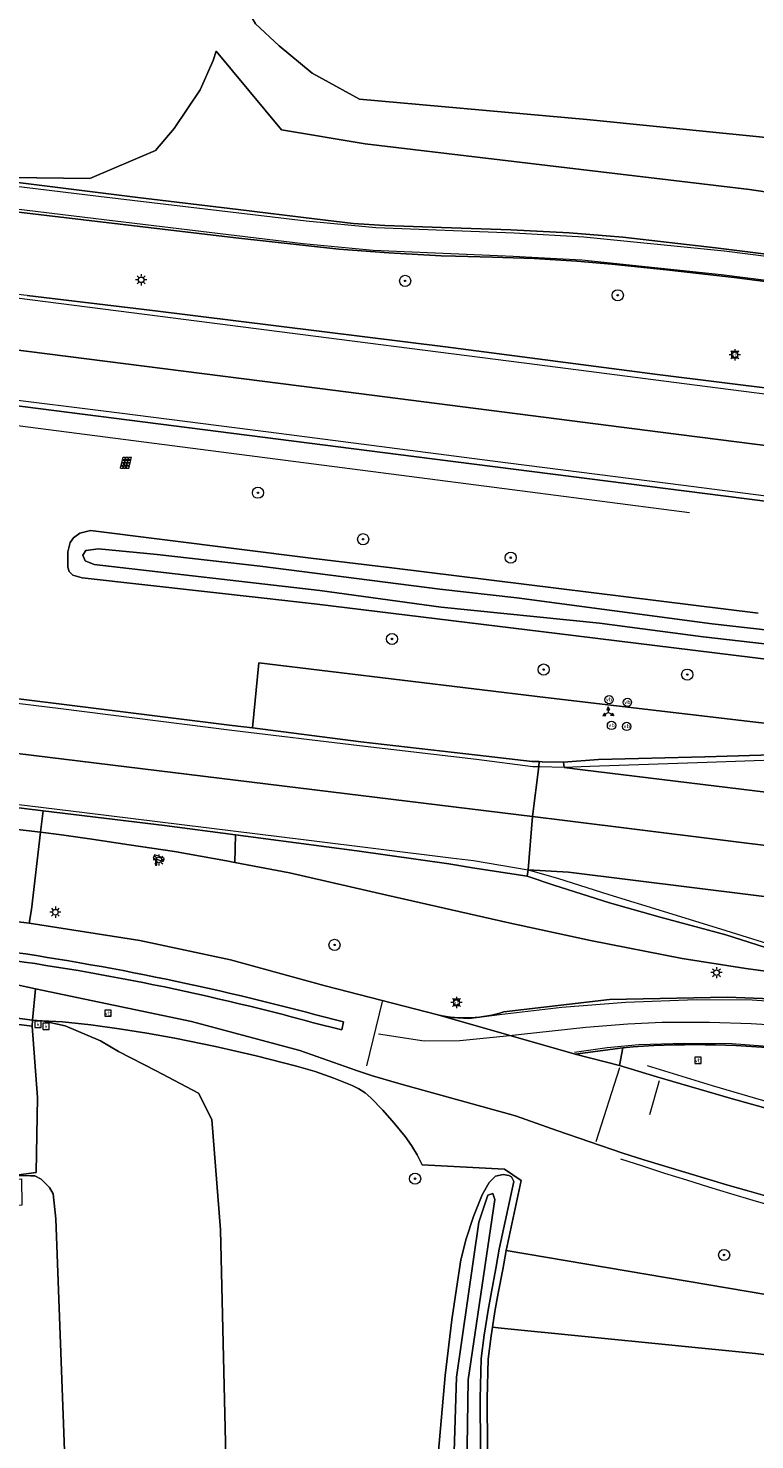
# Model space of a CAD drawing. Header units: metres. Extents: x 168032 to 180145, y 382923 to 399665.
# Tile 112 of 256: x 177898 to 177950, y 386864 to 386965. Entities that reach past the tile are written whole.
import ezdxf
from ezdxf.enums import TextEntityAlignment as Align

# ---------------------------------------------------------------- set-up
doc = ezdxf.new("R2010")
doc.units = ezdxf.units.M
doc.layers.get('0').update_dxf_attribs({"color": 8, "lineweight": 18})
for name, color, linetype, lineweight in [('B-WE-GR-BEPLANTING_CULTUUR_BOSPLANTSOEN-GV', 8, 'Continuous', 18), ('B-WE-GR-BOOM-S', 8, 'Continuous', 18), ('B-WE-IE-MEUBILAIR_WEGMEUBILAIR-G', 8, 'Continuous', 18), ('B-WE-IE-MEUBILAIR_WEGMEUBILAIR-S', 8, 'Continuous', 25), ('B-WE-IE-MEUBILAIR_WEGMEUBILAIR_VERKEERSBORD-S', 8, 'Continuous', 18), ('B-WE-IE-MEUBILAIR_ZONNEPANEEL-S', 8, 'Continuous', 18), ('B-WE-IE-TERREINAFSCHEIDING_KUNSTMATIG_HEKWERK-G', 8, 'IE-TERREINAFSCHEIDING-KUNSTMATIG', 18), ('B-WE-KL-ET_LS_OV_LICHTMAST-S', 8, 'Continuous', 18), ('B-WE-OG-TERREIN_CULTUURSCHEIDING-GV', 8, 'Continuous', 18), ('B-WE-OG-TERREIN_ERF-GV', 8, 'Continuous', 18), ('B-WE-OG-WATER_SLOOT-GV', 8, 'Continuous', 18), ('B-WE-OG-WEG-GV', 8, 'Continuous', 18), ('B-WE-RI-GWA_KOLK-S', 8, 'Continuous', 18), ('B-WE-VH-VERHARDING_ASFALT-GV', 8, 'Continuous', 18), ('B-WE-VH-VERHARDING_BETON-GV', 8, 'Continuous', 18), ('B-WE-VH-VERHARDING_BETONSTRAATSTEEN-GV', 8, 'Continuous', 18), ('B-WE-VH-VERHARDING_SIERBESTRATING-GV', 8, 'Continuous', 18), ('B-WE-VH-VERHARDING_STRAATBAKSTEEN-GV', 8, 'Continuous', 18), ('B-WE-VW-MARKERING_PICTOGRAM-G', 8, 'Continuous', 18)]:
    doc.layers.add(name, color=color, linetype=linetype, lineweight=lineweight)
doc.styles.add('NLCS-ISO', font='NLCS-ISO.ttf')
doc.linetypes.add('IE-TERREINAFSCHEIDING-KUNSTMATIG', pattern='A,4,[82,NLCS.SHX,S=0.75,R=90,X=0,Y=0],4,-2', length=10)

# ---------------------------------------------------------------- blocks, each defined once
blk = doc.blocks.new('SIE-WEG_VERKEERSBORD_WEGWIJZER-SO')
at = {"linetype": 'ByBlock', "lineweight": 18}
h = blk.add_hatch(color=0, dxfattribs=at)
h.dxf.hatch_style = 1
h.paths.add_polyline_path([(0.5, 1), (0, 2), (-0.5, 1)])
h = blk.add_hatch(color=0, dxfattribs=at)
h.dxf.hatch_style = 1
h.paths.add_polyline_path([(-1.38, -0.22), (-2, -1.15), (-0.88, -1.09)])
h = blk.add_hatch(color=0, dxfattribs=at)
h.dxf.hatch_style = 1
h.paths.add_polyline_path([(1.38, -0.22), (2, -1.15), (0.88, -1.09)])
at = {"color": 0, "linetype": 'ByBlock', "lineweight": 18}
for points in [[(-1.13, -0.65), (0, 0)], [(0, 1), (0, 0)], [(1.13, -0.65), (0, 0)]]:
    blk.add_lwpolyline(points, dxfattribs=at)
for points in [[(0.5, 1), (0, 2), (-0.5, 1)], [(-1.38, -0.22), (-2, -1.15), (-0.88, -1.09)], [(1.38, -0.22), (2, -1.15), (0.88, -1.09)]]:
    blk.add_lwpolyline(points, close=True, dxfattribs=at)
blk = doc.blocks.new('SIE-WEG_VERKEERSBORD-SO')
at = {"color": 0, "linetype": 'ByBlock', "lineweight": 18}
blk.add_lwpolyline([(-1.125, -1.125), (1.125, -1.125), (1.125, 1.125), (-1.125, 1.125)], close=True, dxfattribs=at)
at = {"color": 0, "linetype": 'ByBlock', "lineweight": 18, "style": 'NLCS-ISO'}
blk.add_text('vb', height=1.5, dxfattribs=at).set_placement((0, 0), align=Align.MIDDLE_CENTER)
blk = doc.blocks.new('SIE-ZONNEPANEEL-SO')
at = {"color": 0, "linetype": 'ByBlock', "lineweight": 18}
for points in [[(-1.475, 0.1), (-1.275, 0.9)], [(-1.475, 0.1), (-0.575, 0.1)], [(-1.275, 0.9), (-0.375, 0.9)], [(-1.225, 1.1), (-1, 2)], [(-1.225, 1.1), (-0.325, 1.1)], [(-1, 2), (-0.1, 2)], [(-0.575, 0.1), (-0.375, 0.9)], [(-0.375, 0.1), (-0.175, 0.9)], [(-0.375, 0.1), (0.425, 0.1)], [(-0.325, 1.1), (-0.1, 2)], [(-0.175, 0.9), (0.625, 0.9)], [(-0.125, 1.1), (0.1, 2)], [(-0.125, 1.1), (0.675, 1.1)], [(0.1, 2), (0.9, 2)], [(0.425, 0.1), (0.625, 0.9)], [(0.625, 0.1), (0.825, 0.9)], [(0.625, 0.1), (1.525, 0.1)], [(0.675, 1.1), (0.9, 2)], [(0.825, 0.9), (1.725, 0.9)], [(0.875, 1.1), (1.1, 2)], [(0.875, 1.1), (1.775, 1.1)], [(1.1, 2), (2, 2)], [(1.525, 0.1), (1.725, 0.9)], [(1.775, 1.1), (2, 2)], [(-2, -2), (-1.775, -1.1)], [(-2, -2), (-1.1, -2)], [(-1.775, -1.1), (-0.875, -1.1)], [(-1.725, -0.9), (-1.525, -0.1)], [(-1.725, -0.9), (-0.825, -0.9)], [(-1.525, -0.1), (-0.625, -0.1)], [(-1.1, -2), (-0.875, -1.1)], [(-0.9, -2), (-0.675, -1.1)], [(-0.9, -2), (-0.1, -2)], [(-0.825, -0.9), (-0.625, -0.1)], [(-0.675, -1.1), (0.125, -1.1)], [(-0.625, -0.9), (-0.425, -0.1)], [(-0.625, -0.9), (0.175, -0.9)], [(-0.425, -0.1), (0.375, -0.1)], [(-0.1, -2), (0.125, -1.1)], [(0.1, -2), (0.325, -1.1)], [(0.1, -2), (1, -2)], [(0.175, -0.9), (0.375, -0.1)], [(0.325, -1.1), (1.225, -1.1)], [(0.375, -0.9), (0.575, -0.1)], [(0.375, -0.9), (1.275, -0.9)], [(0.575, -0.1), (1.475, -0.1)], [(1, -2), (1.225, -1.1)], [(1.275, -0.9), (1.475, -0.1)]]:
    blk.add_lwpolyline(points, dxfattribs=at)
blk = doc.blocks.new('SKL-ET_OV_LICHTMAST-SO')
at = {"color": 0, "linetype": 'ByBlock', "lineweight": 18}
for points in [[(-1.25, 0), (-2, 0)], [(-1.41, 1.41), (-0.88, 0.88)], [(0, 2), (0, 1.25)], [(0.88, 0.88), (1.41, 1.41)], [(2, 0), (1.25, 0)], [(-1.41, -1.41), (-0.88, -0.88)], [(0, -1.25), (0, -2)], [(0.88, -0.88), (1.41, -1.41)]]:
    blk.add_lwpolyline(points, dxfattribs=at)
blk.add_circle((0, 0), 1, dxfattribs=at)
blk = doc.blocks.new('SIE-WEG_PAAL_VERKEERSBORD-SO')
at = {"color": 0, "linetype": 'ByBlock', "lineweight": 18}
blk.add_circle((0, 0), 1.5, dxfattribs=at)
at = {"color": 0, "linetype": 'ByBlock', "lineweight": 18, "style": 'NLCS-ISO'}
blk.add_text('vb', height=1.5, dxfattribs=at).set_placement((0, 0.13), align=Align.MIDDLE_CENTER)
blk = doc.blocks.new('SRI-KOLK-SO')
at = {"color": 0, "linetype": 'ByBlock', "lineweight": 18}
blk.add_lwpolyline([(-1.125, -1.125), (1.125, -1.125), (1.125, 1.125), (-1.125, 1.125)], close=True, dxfattribs=at)
at = {"color": 0, "linetype": 'ByBlock', "lineweight": 18, "style": 'NLCS-ISO'}
blk.add_text('k', height=1.5, dxfattribs=at).set_placement((0, 0), align=Align.MIDDLE_CENTER)
blk = doc.blocks.new('SIE-WEG_CAMERA-SO')
at = {"color": 0, "linetype": 'ByBlock', "lineweight": 18}
blk.add_lwpolyline([(-1.22, 0.41), (-1.22, -1.92), (-0.72, -1.92), (-0.72, 0.25), (1.55, -0.53), (1.95, 0.66), (-1.6, 1.86), (-2, 0.68)], close=True, dxfattribs=at)
blk = doc.blocks.new('SGR-BOOM_01-SO')
at = {"linetype": 'ByBlock', "lineweight": 18}
h = blk.add_hatch(color=0, dxfattribs=at)
h.dxf.hatch_style = 1
edge = h.paths.add_edge_path()
edge.add_arc((0, 0), 0.25, 0, 360)
at = {"color": 0, "linetype": 'ByBlock', "lineweight": 18}
for radius in [2, 0.25]:
    blk.add_circle((0, 0), radius, dxfattribs=at)

msp = doc.modelspace()

# ---------------------------------------------------------------- linework, layer by layer
at = {"layer": 'B-WE-GR-BEPLANTING_CULTUUR_BOSPLANTSOEN-GV', "flags": 128}
for points in [[(177918.331, 387034.071), (177912.628, 387002.271), (177912.286, 386979.666), (177913.343, 386968.204), (177913.583, 386967.189), (177914.542, 386965.539), (177916.237, 386963.957), (177918.61, 386962.01), (177922.012, 386960.126), (177938.304, 386958.673), (177963.27, 386956.163), (177983.74, 386954.398), (177992.716, 386953.624), (178021.154, 386953.926), (178041.077, 386954.344), (178043.729, 386953.907), (178045.902, 386954.464), (178046.369, 386954.69), (178047.02, 386956.101), (178047.567, 386958.213), (178048.752, 386964.211), (178050.688, 386982.873)], [(177912.73, 386849.571), (177912.033, 386879.049), (177911.408, 386886.97), (177910.459, 386888.842), (177907.432, 386890.448), (177904.711, 386891.833), (177903.422, 386892.617), (177900.907, 386893.687), (177899.241, 386894.03), (177898.566, 386894.097), (177898.519, 386893.669), (177898.925, 386888.543), (177898.812, 386883.164), (177897.185, 386882.945), (177897.526, 386882.938), (177898.419, 386882.921), (177898.726, 386882.915), (177899.166, 386882.698), (177899.608, 386882.255), (177899.768, 386882.094), (177900.044, 386881.626), (177900.232, 386879.844), (177901.477, 386846.601)]]:
    msp.add_lwpolyline(points, dxfattribs=at)
at = {"layer": 'B-WE-IE-MEUBILAIR_WEGMEUBILAIR-G', "flags": 128}
for points in [[(177945.665, 386930.477), (177931.659, 386932.279), (177895.616, 386936.936), (177884.955, 386938.26), (177875.329, 386939.38), (177868.801, 386940.224), (177852.844, 386942.136), (177839.125, 386943.838)], [(177830.537, 386915.908), (177858.811, 386912.422), (177874.381, 386910.63), (177874.433, 386910.624), (177876.145, 386910.427), (177886.482, 386909.136), (177896.456, 386907.891), (177899.128, 386907.559), (177900.632, 386907.373), (177902.818, 386907.057), (177905.484, 386906.668), (177908.735, 386906.189), (177912.456, 386905.517), (177913.068, 386905.4), (177916.992, 386904.655), (177923.968, 386903.064), (177932.712, 386901.059), (177938.578, 386899.792), (177945.137, 386898.499), (177949.706, 386897.787), (177958.742, 386896.579), (177986.405, 386893.192), (178005.901, 386890.567)]]:
    msp.add_lwpolyline(points, dxfattribs=at)
at = {"layer": 'B-WE-IE-TERREINAFSCHEIDING_KUNSTMATIG_HEKWERK-G'}
for points in [[(177942.634, 386890.836, 0.0372578), (177993.172, 386878.949)], [(177940.721, 386884.15, 0.0441831), (177992.196, 386872.008)]]:
    msp.add_lwpolyline(points, format="xyb", dxfattribs=at)
at = {"layer": 'B-WE-OG-TERREIN_CULTUURSCHEIDING-GV', "flags": 128}
for points in [[(177958.742, 386896.579), (177949.706, 386897.787), (177945.137, 386898.499), (177938.578, 386899.792), (177932.712, 386901.059), (177923.968, 386903.064), (177916.992, 386904.655), (177913.068, 386905.4), (177912.456, 386905.517), (177908.735, 386906.189), (177905.484, 386906.668), (177902.818, 386907.057), (177900.632, 386907.373), (177899.128, 386907.559), (177898.477, 386902.025), (177898.324, 386901.037), (177906.257, 386899.805), (177912.743, 386898.414), (177919.53, 386896.553), (177927.627, 386894.463)], [(177940.88, 386884.551), (177936.144, 386886.168), (177933.2, 386887.234), (177924.992, 386889.498), (177922.924, 386890.1), (177921.79, 386890.471), (177917.716, 386891.923), (177909.945, 386893.988), (177898.77, 386896.337), (177898.566, 386894.097), (177899.241, 386894.03), (177900.715, 386893.962), (177902.746, 386893.744), (177904.758, 386893.478), (177906.763, 386893.164), (177908.76, 386892.8), (177911.68, 386892.196), (177914.585, 386891.527), (177917.474, 386890.792), (177918.831, 386890.396), (177920.167, 386889.935), (177921.48, 386889.41), (177921.958, 386889.17), (177922.404, 386888.874), (177922.81, 386888.526), (177923.678, 386887.64), (177924.499, 386886.711), (177925.27, 386885.74), (177925.723, 386885.094), (177926.132, 386884.42), (177926.495, 386883.72), (177932.396, 386883.393), (177933.6, 386882.58), (177932.514, 386877.566), (178039.174, 386859.496)], [(177932.364, 386894.677), (177939.926, 386895.574), (177948.395, 386895.732), (177952.767, 386895.574), (177965.03, 386893.975), (178043.955, 386883.635), (178045.956, 386883.445), (178046.416, 386883.279), (178046.565, 386883.475), (178046.637, 386883.562), (178046.738, 386883.861), (178046.595, 386884.234), (178046.324, 386884.664), (178045.771, 386885.287), (178044.815, 386885.728), (178036.035, 386886.508), (178035.844, 386886.559), (178033.345, 386886.871), (178033.179, 386886.893), (178005.901, 386890.567), (177986.405, 386893.192), (177958.742, 386896.579)], [(177940.893, 386892.115), (177940.658, 386890.845), (177943.325, 386890.023), (177948.662, 386888.473), (177957.999, 386885.875)]]:
    msp.add_lwpolyline(points, dxfattribs=at)
at = {"layer": 'B-WE-OG-TERREIN_CULTUURSCHEIDING-GV'}
for points in [[(177927.627, 386894.463, 0.1300271), (177932.364, 386894.677)], [(177952.672, 386891.985, 0.0475348), (177940.893, 386892.115)], [(177989.926, 386872.917, -0.0366636), (177940.88, 386884.551)]]:
    msp.add_lwpolyline(points, format="xyb", dxfattribs=at)
at = {"layer": 'B-WE-OG-TERREIN_CULTUURSCHEIDING-GV', "flags": 128}
msp.add_lwpolyline([(177932.514, 386877.566), (177932.269, 386876.198), (177931.953, 386874.52), (177931.71, 386873.208), (177931.537, 386872.08), (177932.17, 386872.002), (177950.395, 386870.188), (177970.649, 386867.624), (177979.617, 386866.587), (178001.72, 386863.556), (178007.74, 386862.806), (178028.606, 386860.469), (178028.62, 386860.007), (178039.5, 386858.677), (178039.287, 386859.212), (178039.286, 386859.214), (178039.174, 386859.496)], close=True, dxfattribs=at)
at = {"layer": 'B-WE-OG-TERREIN_ERF-GV', "flags": 128}
msp.add_lwpolyline([(178001.72, 386863.556), (177979.617, 386866.587), (177970.649, 386867.624), (177950.395, 386870.188), (177932.17, 386872.002), (177931.537, 386872.08), (177931.439, 386871.441), (177931.227, 386869.789), (177931.15, 386866.96), (177931.25, 386852.63)], dxfattribs=at)
at = {"layer": 'B-WE-OG-WATER_SLOOT-GV', "flags": 128}
for points in [[(177950.586, 386923.282), (177924.322, 386926.527), (177918.51, 386927.207), (177902.722, 386929.207), (177901.953, 386929.004), (177901.505, 386928.673), (177901.267, 386928.353), (177901.082, 386927.671), (177901.085, 386926.578), (177901.173, 386926.265), (177901.446, 386926.006), (177902.125, 386925.816), (177915.177, 386924.355), (177918.971, 386923.93), (177936.167, 386921.827), (177955.836, 386919.412)], [(177956.91, 386920.413), (177946.637, 386921.577), (177939.217, 386922.555), (177927.848, 386923.702), (177919.17, 386924.891), (177902.973, 386926.775), (177902.333, 386927.02), (177902.174, 386927.443), (177902.386, 386927.769), (177903.279, 386927.89), (177907.493, 386927.473), (177914.887, 386926.654), (177927.773, 386925.005), (177933.276, 386924.373), (177947.3, 386922.516), (177962.744, 386920.765)], [(177962.744, 386920.765), (177947.3, 386922.516), (177933.276, 386924.373), (177927.773, 386925.005), (177914.887, 386926.654), (177907.493, 386927.473), (177903.279, 386927.89), (177902.386, 386927.769), (177902.174, 386927.443), (177902.333, 386927.02), (177902.973, 386926.775), (177919.17, 386924.891), (177927.848, 386923.702), (177939.217, 386922.555), (177946.637, 386921.577), (177956.91, 386920.413)], [(177930.75, 386852.628), (177930.65, 386866.965), (177930.728, 386869.828), (177930.944, 386871.511), (177931.217, 386873.292), (177931.461, 386874.612), (177931.777, 386876.288), (177932.023, 386877.663), (177933.073, 386882.508), (177932.892, 386882.855), (177932.708, 386882.952), (177932.301, 386883.021), (177931.748, 386882.894), (177931.294, 386882.437), (177930.81, 386881.567), (177930.187, 386880.012), (177929.66, 386878.418), (177929.259, 386876.906), (177928.949, 386874.853), (177928.635, 386872.594), (177928.146, 386868.611), (177927.1, 386856.677)]]:
    msp.add_lwpolyline(points, dxfattribs=at)
for points in [[(177928.101, 386652.584), (177927.808, 386648.766), (177927.051, 386647.128), (177926.647, 386647.294), (177926.557, 386647.66), (177927.174, 386675.511), (177927.406, 386702.059), (177927.517, 386740.499), (177928.046, 386774.482), (177928.65, 386814.15), (177928.559, 386855.503), (177928.948, 386868.498), (177930.553, 386879.61), (177931.208, 386881.535), (177931.568, 386881.648), (177931.697, 386881.221), (177929.8, 386868.286), (177929.482, 386847.596), (177929.466, 386807.808), (177928.643, 386753.122), (177928.447, 386702.035)], [(177928.101, 386652.584), (177928.447, 386702.035), (177928.643, 386753.122), (177929.466, 386807.808), (177929.482, 386847.596), (177929.8, 386868.286), (177931.697, 386881.221), (177931.568, 386881.648), (177931.208, 386881.535), (177930.553, 386879.61), (177928.948, 386868.498), (177928.559, 386855.503), (177928.65, 386814.15), (177928.046, 386774.482), (177927.517, 386740.499), (177927.406, 386702.059), (177927.174, 386675.511), (177926.557, 386647.66), (177926.647, 386647.294), (177927.051, 386647.128), (177927.808, 386648.766)]]:
    msp.add_lwpolyline(points, close=True, dxfattribs=at)
at = {"layer": 'B-WE-OG-WEG-GV', "flags": 128}
for points in [[(177896.975, 386954.524), (177902.664, 386954.445), (177907.368, 386956.455), (177908.72, 386958.033), (177910.57, 386960.805), (177911.505, 386962.903), (177911.721, 386963.576), (177916.42, 386957.929), (177922.41, 386956.941), (177949.974, 386953.66), (177981.522, 386948.943), (177983.669, 386948.911), (177983.74, 386954.398), (177963.27, 386956.163), (177938.304, 386958.673), (177922.012, 386960.126), (177918.61, 386962.01), (177916.237, 386963.957), (177914.542, 386965.539), (177913.583, 386967.189), (177913.343, 386968.204), (177912.286, 386979.666), (177912.628, 387002.271), (177918.331, 387034.071)], [(178050.324, 386952.053), (178048.607, 386950.79), (178044.059, 386950.698), (178028.085, 386949.209), (178024.784, 386948.857), (178003.992, 386948.608), (177983.669, 386948.911), (177981.522, 386948.943), (177949.974, 386953.66), (177922.41, 386956.941), (177916.42, 386957.929), (177911.721, 386963.576), (177911.505, 386962.903), (177910.57, 386960.805), (177908.72, 386958.033), (177907.368, 386956.455), (177902.664, 386954.445), (177896.975, 386954.524)], [(177896.925, 386954.236), (177906.096, 386953.091), (177913.306, 386952.219), (177918.765, 386951.542), (177921.553, 386951.214), (177923.808, 386951.063), (177927.884, 386950.939), (177932.854, 386950.757), (177937.045, 386950.546), (177940.874, 386950.242), (177947.522, 386949.474), (177965.532, 386947.214)], [(177961.126, 386945.773), (177948.874, 386947.349), (177944.016, 386947.905), (177940.094, 386948.309), (177937.577, 386948.515), (177934.536, 386948.704), (177931.534, 386948.8), (177928.898, 386948.876), (177927.848, 386948.906), (177924.101, 386949.116), (177920.521, 386949.367), (177913.14, 386950.2), (177896.944, 386952.102)], [(177898.179, 386946.052), (177907.151, 386944.974), (177928.169, 386942.381), (177943.37, 386940.387), (177960.875, 386938.222)], [(178050.231, 386917.711), (178049.353, 386918.318), (178048.622, 386918.52), (178040.502, 386919.501), (178036.802, 386919.938), (178027.704, 386921.077), (178027.788, 386921.288), (178017.939, 386922.647), (177998.792, 386925.059), (177990.467, 386926.142), (177978.111, 386927.748), (177952.216, 386931.16), (177924.781, 386934.658), (177895.762, 386938.357)], [(177955.836, 386919.412), (177936.167, 386921.827), (177918.971, 386923.93), (177915.177, 386924.355), (177902.125, 386925.816), (177901.446, 386926.006), (177901.173, 386926.265), (177901.085, 386926.578), (177901.082, 386927.671), (177901.267, 386928.353), (177901.505, 386928.673), (177901.953, 386929.004), (177902.722, 386929.207), (177918.51, 386927.207), (177924.322, 386926.527), (177950.586, 386923.282)], [(177875.881, 386919.806), (177900.635, 386916.737), (177912.876, 386915.222), (177914.324, 386915.046), (177914.773, 386919.723), (177935.333, 386917.223), (177970.971, 386913.054), (177988.536, 386910.839), (178011.306, 386907.967), (178014.135, 386907.352), (178030.515, 386905.307), (178036.222, 386904.564), (178037.63, 386904.786), (178039.666, 386905.108), (178041.942, 386905.644), (178044.056, 386906.262), (178045.862, 386906.976), (178046.442, 386907.25), (178047.349, 386907.677), (178048.838, 386908.459), (178050.108, 386909.362)], [(177970.971, 386913.054), (177935.333, 386917.223), (177914.773, 386919.723), (177914.324, 386915.046), (177922.101, 386914.043), (177930.467, 386913.083), (177934.394, 386912.647), (177934.896, 386912.626), (177935.107, 386912.617), (177936.64, 386912.598), (177939.131, 386912.779), (177946.764, 386912.961), (177952.379, 386913.143)], [(177952.242, 386898.933), (177948.269, 386900.213), (177943.552, 386901.484), (177939.921, 386902.514), (177935.937, 386903.764), (177934.029, 386904.421), (177930.109, 386905.02), (177928.4, 386905.311), (177921.806, 386906.22), (177913.122, 386907.379), (177913.068, 386905.4), (177916.992, 386904.655), (177923.968, 386903.064), (177932.712, 386901.059), (177938.578, 386899.792), (177945.137, 386898.499), (177949.706, 386897.787), (177958.742, 386896.579)], [(177931.25, 386852.63), (177931.15, 386866.96), (177931.227, 386869.789), (177931.439, 386871.441), (177931.537, 386872.08), (177931.71, 386873.208), (177931.953, 386874.52), (177932.269, 386876.198), (177932.514, 386877.566), (177933.6, 386882.58), (177932.396, 386883.393), (177926.495, 386883.72), (177926.132, 386884.42), (177925.723, 386885.094), (177925.27, 386885.74), (177924.499, 386886.711), (177923.678, 386887.64), (177922.81, 386888.526), (177922.404, 386888.874), (177921.958, 386889.17), (177921.48, 386889.41), (177920.167, 386889.935), (177918.831, 386890.396), (177917.474, 386890.792), (177914.585, 386891.527), (177911.68, 386892.196), (177908.76, 386892.8), (177906.763, 386893.164), (177904.758, 386893.478), (177902.746, 386893.744), (177900.715, 386893.962), (177899.241, 386894.03), (177900.907, 386893.687), (177903.422, 386892.617), (177904.711, 386891.833), (177907.432, 386890.448), (177910.459, 386888.842), (177911.408, 386886.97), (177912.033, 386879.049), (177912.73, 386849.571)], [(177901.477, 386846.601), (177900.232, 386879.844), (177900.044, 386881.626), (177899.768, 386882.094), (177899.608, 386882.255), (177899.166, 386882.698), (177898.726, 386882.915), (177898.419, 386882.921), (177897.526, 386882.938), (177897.185, 386882.945), (177896.798, 386882.959), (177896.839, 386882.686), (177897.757, 386882.721), (177897.8, 386880.811), (177895.091, 386880.685), (177895.166, 386878.147), (177895.187, 386877.447), (177895.643, 386862.11)], [(177927.1, 386856.677), (177928.146, 386868.611), (177928.635, 386872.594), (177928.949, 386874.853), (177929.259, 386876.906), (177929.66, 386878.418), (177930.187, 386880.012), (177930.81, 386881.567), (177931.294, 386882.437), (177931.748, 386882.894), (177932.301, 386883.021), (177932.708, 386882.952), (177932.892, 386882.855), (177933.073, 386882.508), (177932.023, 386877.663), (177931.777, 386876.288), (177931.461, 386874.612), (177931.217, 386873.292), (177930.944, 386871.511), (177930.728, 386869.828), (177930.65, 386866.965), (177930.75, 386852.628)]]:
    msp.add_lwpolyline(points, dxfattribs=at)
msp.add_lwpolyline([(177913.122, 386907.379), (177908.015, 386908.039), (177899.316, 386909.09), (177899.128, 386907.559), (177900.632, 386907.373), (177902.818, 386907.057), (177905.484, 386906.668), (177908.735, 386906.189), (177912.456, 386905.517), (177913.068, 386905.4)], close=True, dxfattribs=at)
at = {"layer": 'B-WE-VH-VERHARDING_ASFALT-GV', "flags": 128}
for points in [[(177960.875, 386938.222), (177943.37, 386940.387), (177928.169, 386942.381), (177907.151, 386944.974), (177898.179, 386946.052), (177897.937, 386946.081), (177895.342, 386946.393), (177892.352, 386946.78), (177892.317, 386946.508), (177891.844, 386942.876), (177895.457, 386942.407), (177919.154, 386939.392), (177943.591, 386936.263), (177968.02, 386933.142), (177990.977, 386930.184), (177991.434, 386933.805), (177991.489, 386934.238), (177979.456, 386935.817)], [(177891.844, 386942.876), (177891.382, 386939.33), (177891.33, 386938.934), (177895.574, 386938.381), (177895.762, 386938.357), (177924.781, 386934.658), (177952.216, 386931.16), (177978.111, 386927.748), (177990.467, 386926.142), (177990.528, 386926.622), (177990.977, 386930.184), (177968.02, 386933.142), (177943.591, 386936.263), (177919.154, 386939.392), (177895.457, 386942.407)], [(177854.478, 386922.482), (177825.802, 386926.09), (177805.227, 386928.606), (177789.465, 386930.532), (177789.415, 386930.13), (177788.974, 386926.555), (177806.461, 386924.408), (177839.82, 386920.29), (177866.977, 386916.944), (177875.992, 386915.84), (177896.298, 386913.353), (177934.408, 386908.688), (177934.854, 386912.283), (177934.896, 386912.626), (177934.394, 386912.647), (177930.467, 386913.083), (177922.101, 386914.043), (177914.324, 386915.046), (177912.876, 386915.222), (177900.635, 386916.737), (177875.881, 386919.806)], [(177875.992, 386915.84), (177866.977, 386916.944), (177839.82, 386920.29), (177806.461, 386924.408), (177788.974, 386926.555), (177788.533, 386922.985), (177788.475, 386922.519), (177806.308, 386920.324), (177829.457, 386917.492), (177852.282, 386914.671), (177874.597, 386911.904), (177876.111, 386911.716), (177886.441, 386910.563), (177896.411, 386909.449), (177899.316, 386909.09), (177908.015, 386908.039), (177913.122, 386907.379), (177921.806, 386906.22), (177928.4, 386905.311), (177930.109, 386905.02), (177934.029, 386904.421), (177934.089, 386904.88), (177934.408, 386908.688), (177896.298, 386913.353)], [(177987.91, 386905.878), (177970.355, 386908.092), (177937.988, 386912.048), (177936.682, 386912.198), (177936.64, 386912.598), (177935.107, 386912.617), (177934.896, 386912.626), (177934.854, 386912.283), (177934.408, 386908.688), (177936.715, 386908.405), (177963.819, 386905.036), (177987.432, 386902.089), (177988.05, 386902.011), (178012.28, 386898.952), (178034.283, 386896.193), (178034.724, 386899.742), (178013.292, 386902.418), (178010.46, 386903.034)], [(177934.408, 386908.688), (177934.089, 386904.88), (177936.984, 386904.702), (177981.21, 386899.215), (177986.978, 386898.494), (178009.375, 386895.693), (178012.436, 386895.299), (178033.84, 386892.628), (178034.283, 386896.193), (178012.28, 386898.952), (177988.05, 386902.011), (177987.432, 386902.089), (177963.819, 386905.036), (177936.715, 386908.405)]]:
    msp.add_lwpolyline(points, close=True, dxfattribs=at)
for points in [[(177952.379, 386913.143), (177946.764, 386912.961), (177939.131, 386912.779), (177936.64, 386912.598), (177936.682, 386912.198), (177937.988, 386912.048), (177970.355, 386908.092)], [(177943.325, 386890.023), (177940.658, 386890.845), (177937.473, 386891.651), (177927.627, 386894.463), (177919.53, 386896.553), (177912.743, 386898.414), (177906.257, 386899.805), (177898.324, 386901.037), (177896.55, 386901.257), (177886.672, 386902.484), (177876.42, 386903.757), (177873.599, 386904.108), (177857.709, 386906.013), (177848.976, 386907.068), (177845.064, 386908.336), (177840.843, 386909.659), (177835.767, 386907.444), (177833.8, 386908.222), (177834.011, 386907.981)], [(177981.21, 386899.215), (177936.984, 386904.702), (177934.089, 386904.88), (177934.029, 386904.421), (177935.937, 386903.764), (177939.921, 386902.514), (177943.552, 386901.484), (177948.269, 386900.213), (177952.242, 386898.933)], [(177896.778, 386896.755), (177898.77, 386896.337), (177909.945, 386893.988), (177917.716, 386891.923), (177921.79, 386890.471), (177922.924, 386890.1), (177924.992, 386889.498), (177933.2, 386887.234), (177936.144, 386886.168), (177940.88, 386884.551)], [(177965.03, 386893.975), (177952.767, 386895.574), (177948.395, 386895.732), (177939.926, 386895.574), (177932.364, 386894.677)], [(177918.872, 386894.478), (177920.849, 386893.965), (177920.735, 386893.405), (177918.707, 386893.903)], [(177927.627, 386894.463), (177937.473, 386891.651), (177940.893, 386892.115)], [(177957.999, 386885.875), (177948.662, 386888.473), (177943.325, 386890.023)]]:
    msp.add_lwpolyline(points, dxfattribs=at)
at = {"layer": 'B-WE-VH-VERHARDING_ASFALT-GV'}
for points in [[(177918.707, 386893.903, 0.0353303), (177894.065, 386898.791)], [(177894.15, 386899.387, -0.0328565), (177918.872, 386894.478)], [(177932.364, 386894.677, -0.1300271), (177927.627, 386894.463)], [(177940.893, 386892.115, -0.0475348), (177952.672, 386891.985)], [(177940.88, 386884.551, 0.0366636), (177989.926, 386872.917)]]:
    msp.add_lwpolyline(points, format="xyb", dxfattribs=at)
at = {"layer": 'B-WE-VH-VERHARDING_BETON-GV', "flags": 128}
for points in [[(177965.532, 386947.214), (177947.522, 386949.474), (177940.874, 386950.242), (177937.045, 386950.546), (177932.854, 386950.757), (177927.884, 386950.939), (177923.808, 386951.063), (177921.553, 386951.214), (177918.765, 386951.542), (177913.306, 386952.219), (177906.096, 386953.091), (177896.925, 386954.236)], [(177896.944, 386952.102), (177913.14, 386950.2), (177920.521, 386949.367), (177924.101, 386949.116), (177927.848, 386948.906), (177928.898, 386948.876), (177931.534, 386948.8), (177934.536, 386948.704), (177937.577, 386948.515), (177940.094, 386948.309), (177944.016, 386947.905), (177948.874, 386947.349), (177961.126, 386945.773)]]:
    msp.add_lwpolyline(points, dxfattribs=at)
at = {"layer": 'B-WE-VH-VERHARDING_BETONSTRAATSTEEN-GV', "flags": 128}
for points in [[(177874.597, 386911.904), (177874.433, 386910.624), (177876.145, 386910.427), (177886.482, 386909.136), (177896.456, 386907.891), (177899.128, 386907.559), (177899.316, 386909.09), (177896.411, 386909.449), (177886.441, 386910.563), (177876.111, 386911.716)], [(177874.639, 386899.11), (177874.634, 386897.091), (177886.872, 386895.506), (177886.965, 386895.494), (177896.738, 386894.317), (177898.566, 386894.097), (177898.77, 386896.337), (177896.778, 386896.755), (177896.672, 386896.766), (177886.807, 386897.788), (177876.567, 386898.848), (177876.471, 386898.858)], [(177874.634, 386897.091), (177874.595, 386896.705), (177886.884, 386895.096), (177898.519, 386893.669), (177898.566, 386894.097), (177896.738, 386894.317), (177886.965, 386895.494), (177886.872, 386895.506)], [(177898.519, 386893.669), (177886.884, 386895.096), (177874.595, 386896.705), (177874.841, 386892.172), (177875.189, 386885.843), (177876.842, 386885.714), (177876.855, 386890.797), (177887.043, 386889.571), (177896.878, 386888.388), (177897.185, 386882.945), (177898.812, 386883.164), (177898.925, 386888.543)], [(177940.893, 386892.115), (177937.473, 386891.651), (177940.658, 386890.845)]]:
    msp.add_lwpolyline(points, close=True, dxfattribs=at)
at = {"layer": 'B-WE-VH-VERHARDING_SIERBESTRATING-GV'}
for points in [[(177894.065, 386898.791, -0.0353303), (177918.707, 386893.903)], [(177918.872, 386894.478, 0.0328565), (177894.15, 386899.387)]]:
    msp.add_lwpolyline(points, format="xyb", dxfattribs=at)
at = {"layer": 'B-WE-VH-VERHARDING_SIERBESTRATING-GV', "flags": 128}
msp.add_lwpolyline([(177918.707, 386893.903), (177920.735, 386893.405), (177920.849, 386893.965), (177918.872, 386894.478)], dxfattribs=at)
at = {"layer": 'B-WE-VH-VERHARDING_STRAATBAKSTEEN-GV', "flags": 128}
msp.add_lwpolyline([(177899.128, 386907.559), (177896.456, 386907.891), (177886.482, 386909.136), (177876.145, 386910.427), (177874.433, 386910.624), (177873.718, 386905.101), (177873.599, 386904.108), (177876.42, 386903.757), (177886.672, 386902.484), (177896.55, 386901.257), (177898.324, 386901.037), (177898.477, 386902.025)], close=True, dxfattribs=at)
at = {"layer": 'B-WE-VW-MARKERING_PICTOGRAM-G', "flags": 128}
for points in [[(177871.406, 386957.061), (177903.281, 386953.166), (177918.186, 386951.416), (177923.173, 386950.933), (177933.086, 386950.537), (177938.095, 386950.257), (177948.154, 386949.265), (177963.04, 386947.373), (177977.943, 386945.533), (177996.809, 386943.188), (178016.118, 386940.86), (178038.869, 386938.074), (178045.932, 386937.28), (178047.879, 386937.09)], [(177871.18, 386955.441), (177903.089, 386951.581), (177917.975, 386949.774), (177922.988, 386949.296), (177933.013, 386948.879), (177937.945, 386948.604), (177947.955, 386947.562), (177962.84, 386945.678), (177977.678, 386943.844), (177996.554, 386941.52), (178015.918, 386939.232), (178038.849, 386936.403)], [(178038.209, 386928.332), (178037.371, 386928.195), (178036.352, 386928.143), (178035.267, 386928.231), (178033.477, 386928.432), (178027.42, 386929.202), (178014.973, 386930.784), (178002.306, 386932.419), (177991.434, 386933.805), (177988.182, 386934.219), (177975.095, 386935.9), (177961.686, 386937.623), (177946.773, 386939.536), (177934.749, 386941.076), (177920.549, 386942.895), (177907.706, 386944.541), (177895.35, 386946.122), (177892.317, 386946.508), (177875.066, 386948.707)], [(177895.457, 386942.407), (177919.154, 386939.392), (177943.591, 386936.263), (177968.02, 386933.142), (177990.977, 386930.184), (178004.59, 386928.43), (178029.081, 386925.298), (178048.535, 386922.833), (178060.655, 386921.257), (178062.364, 386921.035)], [(177895.562, 386938.797), (177904.783, 386937.636), (177915.487, 386936.277), (177931.538, 386934.21), (177945.236, 386932.453), (177962.453, 386930.238), (177977.142, 386928.35), (177990.528, 386926.622), (177993.905, 386926.186), (178007.327, 386924.487), (178021.882, 386922.604), (178031.301, 386921.392)], [(177693.52, 386934.691), (177712.184, 386932.398), (177736.886, 386929.355), (177756.808, 386926.9), (177777.593, 386924.336), (177788.533, 386922.985), (177803.39, 386921.149), (177834.163, 386917.344), (177859.797, 386914.187), (177874.655, 386912.355), (177876.095, 386912.177), (177896.404, 386909.689), (177902.294, 386908.971), (177918.179, 386907.019), (177928.559, 386905.723)], [(177875.891, 386919.452), (177900.577, 386916.435), (177912.858, 386914.883), (177921.993, 386913.789), (177930.392, 386912.807), (177934.443, 386912.283), (177934.945, 386912.283), (177936.678, 386912.233), (177938.525, 386912.309), (177946.927, 386912.597), (177952.327, 386912.774)], [(177896.298, 386913.353), (177934.408, 386908.688), (177936.715, 386908.405), (177963.819, 386905.036), (177987.432, 386902.089), (177988.05, 386902.011), (178012.28, 386898.952), (178034.283, 386896.193), (178048.67, 386894.389), (178057.798, 386893.225), (178074.184, 386891.362), (178086.751, 386890.016), (178107.023, 386887.897), (178122.25, 386886.432), (178134.412, 386885.386), (178138.384, 386885.08), (178155.745, 386883.745), (178170.954, 386882.755), (178183.708, 386882.028), (178197.601, 386881.168), (178210.485, 386880.24), (178225.201, 386878.795), (178240.54, 386876.888)], [(177937.988, 386912.048), (177970.355, 386908.092), (177987.91, 386905.878), (178010.46, 386903.034)], [(177928.559, 386905.723), (177930.167, 386905.539), (177934.089, 386904.88), (177936.206, 386904.265), (177939.872, 386903.09), (177943.773, 386901.913), (177948.261, 386900.516), (177952.396, 386899.228), (177954.786, 386898.589), (177956.82, 386898.345), (177961.242, 386897.769), (177970.279, 386896.609), (177978.659, 386895.536), (177989.175, 386894.206), (177998.868, 386893.057), (178007.233, 386892.033), (178017.297, 386890.794), (178024.649, 386889.901), (178029.068, 386889.317), (178029.767, 386889.276), (178037.908, 386888.214), (178041.867, 386887.708)], [(177936.984, 386904.702), (177981.21, 386899.215), (177986.978, 386898.494), (178009.375, 386895.693)], [(177923.639, 386895.433), (177922.511, 386890.82)], [(178045.865, 386883.159), (178042.28, 386883.504), (178025.249, 386885.852), (178008.458, 386888.127), (177991.642, 386890.315), (177974.278, 386892.606), (177958.626, 386894.721), (177954.631, 386895.205), (177950.149, 386895.513), (177946.146, 386895.554), (177941.102, 386895.351), (177936.507, 386895), (177932.046, 386894.478), (177929.839, 386894.177), (177928.265, 386894.282)], [(178042.249, 386882.16), (178035.98, 386882.894), (178027.02, 386884.007), (178018.162, 386885.153), (178009.321, 386886.308), (178000.394, 386887.509), (177985.639, 386889.428), (177976.713, 386890.582), (177962.004, 386892.485), (177953.144, 386893.627), (177950.082, 386893.817), (177947.098, 386893.932), (177943.702, 386893.92), (177941.253, 386893.812), (177938.24, 386893.565), (177932.313, 386892.928), (177929.192, 386892.609), (177926.648, 386892.58), (177923.376, 386893.09)], [(178046.37, 386880.206), (178042.048, 386880.58), (178025.007, 386882.756), (178008.179, 386884.956), (177991.589, 386887.141), (177973.953, 386889.433), (177967.191, 386890.339), (177953.159, 386892.059), (177948.708, 386892.4), (177945.292, 386892.415), (177942.028, 386892.316), (177939.76, 386892.095), (177937.43, 386891.767)], [(177940.645, 386890.67), (177938.947, 386885.353)], [(177942.832, 386887.332), (177943.513, 386889.759)]]:
    msp.add_lwpolyline(points, dxfattribs=at)

# ---------------------------------------------------------------- block references
at = {"layer": 'B-WE-GR-BOOM-S', "xscale": 0.2, "yscale": 0.2, "zscale": 0.2}
for p in [(177925.276, 386947.103), (177940.522, 386946.071), (177914.719, 386931.911), (177922.264, 386928.577), (177932.848, 386927.254), (177924.334, 386921.423), (177935.205, 386919.232), (177945.504, 386918.87), (177920.211, 386899.486), (177925.99, 386882.721), (177948.15, 386877.25), (177948.15, 386877.25)]:
    msp.add_blockref('SGR-BOOM_01-SO', p, dxfattribs=at)
at = {"layer": 'B-WE-IE-MEUBILAIR_WEGMEUBILAIR-S', "xscale": 0.2, "yscale": 0.2, "zscale": 0.2}
for name, p in [('SIE-WEG_VERKEERSBORD-SO', (177948.914, 386941.805)), ('SIE-WEG_PAAL_VERKEERSBORD-SO', (177939.899, 386917.069)), ('SIE-WEG_PAAL_VERKEERSBORD-SO', (177941.212, 386916.879)), ('SIE-WEG_PAAL_VERKEERSBORD-SO', (177940.074, 386915.223)), ('SIE-WEG_PAAL_VERKEERSBORD-SO', (177941.161, 386915.152)), ('SIE-WEG_CAMERA-SO', (177907.613, 386905.576)), ('SIE-WEG_VERKEERSBORD-SO', (177903.966, 386894.589)), ('SIE-WEG_VERKEERSBORD-SO', (177928.96, 386895.358)), ('SIE-WEG_VERKEERSBORD-SO', (177946.277, 386891.206))]:
    msp.add_blockref(name, p, dxfattribs=at)
at = {"layer": 'B-WE-IE-MEUBILAIR_WEGMEUBILAIR_VERKEERSBORD-S', "xscale": 0.2, "yscale": 0.2, "zscale": 0.2}
msp.add_blockref('SIE-WEG_VERKEERSBORD_WEGWIJZER-SO', (177939.845, 386916.15), dxfattribs=at)
at = {"layer": 'B-WE-IE-MEUBILAIR_ZONNEPANEEL-S', "xscale": 0.2, "yscale": 0.2, "zscale": 0.2}
msp.add_blockref('SIE-ZONNEPANEEL-SO', (177905.255, 386934.069), dxfattribs=at)
at = {"layer": 'B-WE-KL-ET_LS_OV_LICHTMAST-S', "xscale": 0.2, "yscale": 0.2, "zscale": 0.2}
for p in [(177906.347, 386947.18), (177948.914, 386941.805), (177907.613, 386905.576), (177900.196, 386901.829), (177947.602, 386897.495), (177928.96, 386895.358)]:
    msp.add_blockref('SKL-ET_OV_LICHTMAST-SO', p, dxfattribs=at)
at = {"layer": 'B-WE-RI-GWA_KOLK-S', "xscale": 0.2, "yscale": 0.2, "zscale": 0.2}
for p in [(177898.956, 386893.784), (177899.526, 386893.642)]:
    msp.add_blockref('SRI-KOLK-SO', p, dxfattribs=at)

doc.saveas('drawing.dxf')
